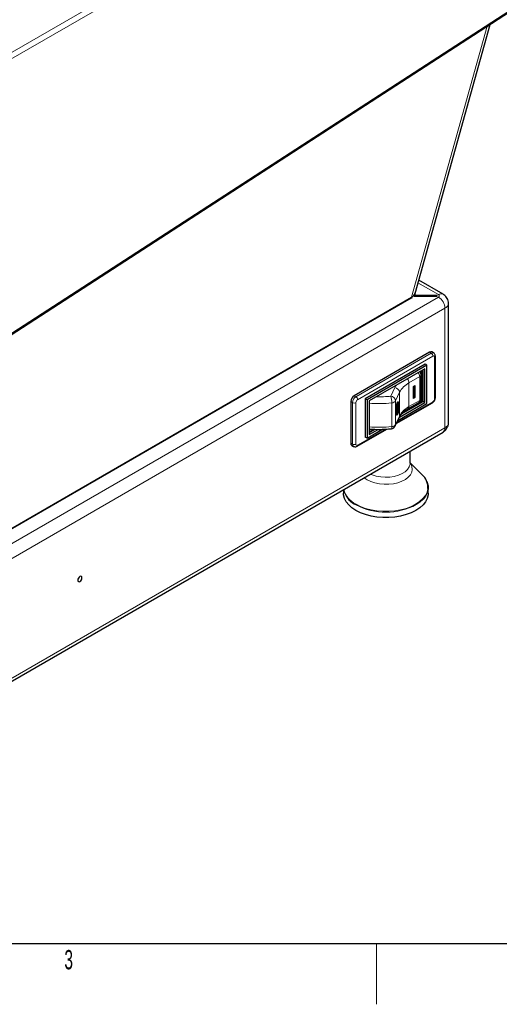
# Model space of a CAD drawing. Header units: millimetres. Extents: x 1 to 419, y 2 to 295.
# Tile 16 of 59: x 130 to 169, y 2 to 84. Entities that reach past the tile are written whole.
import ezdxf

# ---------------------------------------------------------------- set-up
doc = ezdxf.new("R2010")
doc.units = ezdxf.units.MM
doc.styles.add('SLDTEXTSTYLE0', font='TXT', dxfattribs={"width": 0.605})

msp = doc.modelspace()

# ---------------------------------------------------------------- linework, layer by layer
at = {"color": 8, "linetype": 'Continuous', "lineweight": 18}
for p, q in [((175.8909, 108.1493), (128.3026, 80.6771)), ((176.2303, 107.8227), (128.53, 80.2858)), ((128.53, 57.5892), (173.8577, 86.9577)), ((162.0284, 60.8686), (168.2763, 83.2373)), ((162.5492, 62.0529), (164.2389, 61.0775)), ((122.2787, 37.9215), (162.0284, 60.8686)), ((164.2389, 60.8815), (122.7388, 36.924)), ((164.7763, 59.9507), (123.2762, 35.9932)), ((164.7763, 59.9507), (164.7763, 50.0869)), ((157.4224, 52.6516), (163.645, 56.2438)), ((163.645, 56.2438), (163.5035, 56.3254)), ((163.7864, 55.9988), (157.5638, 52.4066)), ((163.9278, 52.4877), (163.9278, 55.9171)), ((162.6945, 54.307), (161.8018, 53.7916)), ((161.8018, 53.7916), (161.8018, 51.8319)), ((162.6945, 52.3473), (162.6945, 54.307)), ((160.3122, 52.6977), (160.6389, 53.4016)), ((161.0253, 53.0153), (160.6986, 52.3113)), ((161.0253, 51.0556), (161.0253, 53.0153)), ((157.1396, 52.1617), (156.9982, 52.2433)), ((157.1396, 48.7322), (157.1396, 52.1617)), ((157.4224, 52.6516), (157.281, 52.7332)), ((157.4224, 52.1617), (157.4224, 48.7322)), ((160.3876, 50.1846), (160.3876, 52.1443)), ((160.6986, 52.3113), (160.6986, 50.3516)), ((160.8041, 50.5211), (163.7864, 52.2427)), ((161.8018, 51.8319), (162.6945, 52.3473)), ((160.9527, 51.8927), (160.9098, 51.8993)), ((160.6986, 50.3516), (161.0253, 51.0556)), ((124.6399, 26.9166), (164.7763, 50.0869)), ((157.5638, 48.6505), (159.8545, 49.9729)), ((157.1396, 48.7322), (156.9982, 48.8138)), ((157.4224, 43.7247), (157.3056, 43.7955))]:
    msp.add_line(p, q, dxfattribs=at)
at = {"color": 7, "linetype": 'Continuous', "lineweight": 25}
for p, q in [((128.4028, 57.4026), (173.751, 86.7845)), ((162.3055, 61.1803), (168.5083, 83.3877)), ((164.6189, 61.1151), (162.6111, 62.2742)), ((164.1192, 61.0084), (162.2814, 61.0084)), ((162.318, 61.1612), (162.318, 61.2249)), ((164.1192, 60.9506), (164.1192, 61.0084)), ((122.2454, 37.8667), (161.9951, 60.8139)), ((162.0284, 60.8686), (162.0284, 60.7598)), ((162.2473, 60.9506), (164.1192, 60.9506)), ((165.0692, 50.4951), (165.0692, 60.3589)), ((163.5035, 56.3254), (157.281, 52.7332)), ((163.8449, 56.2636), (163.7035, 56.3452)), ((163.15, 55.3456), (158.2002, 52.4882)), ((163.2914, 55.264), (163.15, 55.3456)), ((163.9864, 52.5693), (163.9864, 55.9988)), ((163.2914, 55.264), (158.3417, 52.4066)), ((163.1146, 54.9578), (158.5184, 52.3045)), ((162.7545, 54.6763), (162.7203, 54.7302)), ((162.7257, 54.7216), (162.7257, 54.7333)), ((162.8116, 52.5106), (162.8116, 54.4703)), ((162.8671, 52.2428), (162.8671, 54.8149)), ((162.9732, 52.2632), (162.9732, 54.8762)), ((163.1146, 52.1816), (163.1146, 54.9578)), ((163.2914, 52.0795), (163.2914, 55.264)), ((162.1769, 53.4979), (162.2966, 53.5669)), ((162.1769, 52.518), (162.1769, 53.4979)), ((162.2259, 53.5261), (162.2259, 52.6279)), ((162.2966, 53.5669), (162.2966, 52.5871)), ((156.9982, 52.2433), (156.9982, 48.8138)), ((158.2002, 52.4882), (158.2002, 49.3037)), ((158.3417, 52.4066), (158.2002, 52.4882)), ((158.3417, 52.4066), (158.3417, 49.2221)), ((158.5184, 52.3045), (158.5184, 49.5282)), ((160.7612, 50.4287), (163.7449, 52.1511)), ((160.8527, 52.0608), (160.815, 52.0666)), ((160.8822, 52.0947), (160.8255, 52.1035)), ((160.8818, 50.6884), (163.2914, 52.0795)), ((161.0132, 50.9684), (163.1146, 52.1816)), ((161.1997, 51.2394), (162.9732, 52.2632)), ((161.3071, 51.3422), (162.8671, 52.2428)), ((161.7189, 51.6488), (162.6116, 52.1641)), ((162.2259, 52.6279), (162.1769, 52.5997)), ((162.2966, 52.5871), (162.1769, 52.518)), ((162.2966, 52.5871), (162.2259, 52.6279)), ((162.7559, 52.307), (162.8671, 52.2428)), ((163.1146, 52.1816), (162.9732, 52.2632)), ((160.7934, 51.5499), (160.7553, 51.5558)), ((160.7604, 51.2728), (160.8245, 51.2629)), ((160.675, 50.243), (161.0018, 50.9469)), ((160.8531, 51.1824), (160.7729, 51.1948)), ((124.6399, 26.6596), (164.6189, 49.7389)), ((157.5224, 48.559), (159.9888, 49.9827)), ((158.3417, 49.2221), (159.632, 49.967)), ((158.5184, 49.8956), (158.6676, 49.9818)), ((158.5184, 49.7323), (158.9314, 49.9708)), ((158.5184, 49.6915), (158.9979, 49.9683)), ((158.5184, 49.5282), (159.2639, 49.9586)), ((158.3417, 49.2221), (158.2002, 49.3037)), ((157.081, 48.6307), (157.2224, 48.5491)), ((161.8973, 47.156), (161.8973, 48.1678)), ((161.8971, 47.1569), (161.8972, 47.1566)), ((162.9021, 46.2158), (161.8973, 47.2073)), ((156.3973, 44.9927), (156.3973, 44.6897)), ((163.3973, 44.6897), (163.3973, 45.1534)), ((413.5, 7.5), (6.5, 7.5))]:
    msp.add_line(p, q, dxfattribs=at)
at = {"color": 7, "linetype": 'Continuous', "lineweight": 18}
msp.add_line((159.125, 7.5), (159.125, 2.5), dxfattribs=at)
at = {"color": 8, "linetype": 'Continuous', "lineweight": 18, "flags": 128}
for points in [[(162.7545, 54.6763), (162.7258, 54.7146), (162.7141, 54.7266)], [(160.6389, 53.4016), (160.7035, 53.5246), (160.7436, 53.5891)], [(161.0253, 51.0556), (161.0179, 50.993), (161.0018, 50.9469)], [(160.3876, 50.1846), (160.3862, 50.1252), (160.3819, 50.0769), (160.3749, 50.0414), (160.3655, 50.0201), (160.3563, 50.0138)], [(160.6986, 50.3516), (160.6911, 50.289), (160.675, 50.243)], [(161.8973, 47.1912), (161.9609, 47.0983), (162.0566, 46.8788), (162.083, 46.6531), (162.0391, 46.4282), (161.9264, 46.2115), (161.7485, 46.0099), (161.511, 45.8299), (161.2217, 45.6772), (160.8898, 45.5569), (160.5261, 45.4726), (160.1421, 45.4272), (159.7502, 45.4222), (159.3631, 45.4576), (158.9931, 45.5323), (158.6522, 45.644), (158.3514, 45.789)], [(161.8973, 47.156), (161.8922, 47.0736), (161.8291, 46.8572), (161.6963, 46.6515), (161.4984, 46.4641), (161.2426, 46.3017), (160.9382, 46.1701), (160.5962, 46.0742), (160.2289, 46.0174), (159.8497, 46.0018), (159.4722, 46.0278), (159.11, 46.0947), (158.7763, 46.1999), (158.6122, 46.2713)], [(158.3514, 45.789), (158.1002, 45.9627), (158.0909, 45.9704)], [(163.3713, 45.0701), (163.3698, 45.0575), (163.2991, 44.7737), (163.1592, 44.4986), (162.9528, 44.2377), (162.6843, 43.9965), (162.359, 43.7798), (161.9836, 43.592), (161.5657, 43.437), (161.1139, 43.3179), (160.6373, 43.2371), (160.1456, 43.1963), (159.6489, 43.1963), (159.1573, 43.2371), (158.6807, 43.3179), (158.2288, 43.437), (157.811, 43.592), (157.4356, 43.7798)]]:
    msp.add_lwpolyline(points, dxfattribs=at)
at = {"color": 7, "linetype": 'Continuous', "lineweight": 25, "flags": 128}
for points in [[(163.297, 45.6337), (163.3173, 45.5829), (163.3884, 45.2976), (163.3884, 45.0093), (163.3173, 44.7239), (163.1766, 44.4473), (162.9692, 44.1851), (162.6992, 43.9426), (162.4142, 43.7494)], [(157.4224, 43.261), (157.0954, 43.4788), (156.8254, 43.7214), (156.618, 43.9836), (156.4773, 44.2602), (156.4062, 44.5455), (156.3973, 44.6897)], [(163.3973, 44.6897), (163.3884, 44.5455), (163.3173, 44.2602), (163.1766, 43.9836), (162.9692, 43.7214), (162.6992, 43.4788), (162.3722, 43.261), (161.9948, 43.0722), (161.5747, 42.9163), (161.1204, 42.7966), (160.6413, 42.7153), (160.147, 42.6743), (159.6476, 42.6743), (159.1533, 42.7153), (158.6742, 42.7966), (158.2199, 42.9163), (157.7998, 43.0722), (157.4224, 43.261)], [(134.795, 37.711), (134.7815, 37.7813), (134.7432, 37.8254), (134.6859, 37.8366), (134.6182, 37.813), (134.5506, 37.7584), (134.4932, 37.6811), (134.4549, 37.5927), (134.4414, 37.5069), (134.4549, 37.4365), (134.4932, 37.3924), (134.5506, 37.3813), (134.6182, 37.4048), (134.6859, 37.4594), (134.7432, 37.5367), (134.7815, 37.6251), (134.795, 37.711)]]:
    msp.add_lwpolyline(points, dxfattribs=at)
at = {"color": 7, "linetype": 'Continuous', "lineweight": 25}
for centre, radius, start, end in [((164.1083, 60.9795), 0.0309, 290.783421, 69.216579), ((161.9565, 60.8749), 0.0722, 302.268382, 355.016708), ((163.6207, 56.1618), 0.2012, 65.692881, 125.617577), ((162.4116, 54.4703), 0.4, 0, 31.004498), ((157.6122, 52.2154), 0.6147, 122.605478, 177.394522), ((162.4116, 52.5106), 0.4, 299.997312, 360), ((160.3122, 50.4114), 0.4, 276.323753, 335.101539), ((157.1884, 48.7896), 0.1918, 172.74417, 235.943649), ((161.9562, 45.1595), 1.418, 356.384862, 48.152502), ((158.1573, 45.3679), 1.7882, 191.916944, 241.557505)]:
    msp.add_arc(centre, radius, start, end, dxfattribs=at)
at = {"color": 8, "linetype": 'Continuous', "lineweight": 18}
for centre, radius, start, end in [((164.4602, 60.7768), 0.3733, 64.32714, 126.357788), ((164.2017, 60.9795), 0.1048, 290.783421, 69.216579), ((163.6096, 59.8976), 1.168, 2.605478, 57.394522), ((164.5783, 60.4019), 0.4928, 293.693148, 355.021314), ((163.7621, 56.0802), 0.2012, 65.715881, 125.615574), ((163.4793, 55.9848), 0.3074, 2.605478, 57.394522), ((163.8416, 55.9311), 0.0873, 350.785963, 129.203285), ((163.8863, 56.0088), 0.1006, 294.375509, 354.29544), ((162.0951, 54.2828), 0.5998, 2.309489, 37.169293), ((162.6125, 54.4894), 0.2, 294.177218, 354.502641), ((162.6559, 52.161), 1.8408, 117.644913, 152.348879), ((161.2025, 53.7675), 0.5998, 2.309489, 37.169293), ((160.5933, 52.9697), 0.4344, 6.023135, 83.975202), ((157.7537, 52.1337), 0.6147, 122.605478, 177.394522), ((157.281, 52.4346), 0.3074, 242.609672, 297.390328), ((157.2568, 52.3926), 0.3074, 2.605478, 57.394522), ((157.7295, 52.1477), 0.3074, 122.605478, 177.394522), ((159.3332, 61.7138), 9.6274, 265.145515, 276.287978), ((159.3344, 61.561), 8.9171, 268.566174, 276.295563), ((158.3129, 52.1434), 2.0747, 0.024602, 15.495125), ((160.2666, 52.2657), 0.4344, 6.023135, 83.975202), ((160.3828, 52.5263), 0.382, 270.722276, 325.756064), ((162.4985, 52.3256), 0.1972, 305.013333, 6.298848), ((162.6125, 52.5297), 0.2, 294.177218, 354.502641), ((163.6912, 52.2306), 0.0959, 304.056351, 7.25583), ((163.6208, 52.5016), 0.3074, 302.605478, 357.394522), ((163.8863, 52.5793), 0.1006, 294.374658, 354.305201), ((162.6559, 50.2013), 1.8408, 117.644913, 152.348879), ((161.6118, 51.8076), 0.1915, 303.714987, 7.29001), ((164.5688, 50.545), 0.5029, 294.374658, 354.305201), ((159.3332, 59.7541), 9.6274, 265.145515, 276.287978), ((160.3828, 50.5666), 0.382, 270.722276, 325.756064), ((164.4148, 50.0409), 0.3644, 304.056351, 7.25583), ((157.3355, 48.7105), 0.1972, 173.699038, 235.00978), ((157.281, 49.0051), 0.3074, 242.609672, 297.390328), ((157.5086, 48.7182), 0.0873, 170.785963, 309.203285), ((157.4687, 48.6384), 0.0959, 304.028994, 7.258576), ((158.2224, 45.4463), 1.8429, 193.620483, 244.727958), ((159.8949, 48.4635), 5.3451, 242.446281, 298.120153)]:
    msp.add_arc(centre, radius, start, end, dxfattribs=at)
at = {"color": 7, "linetype": 'Continuous', "lineweight": 25}
for centre, start_param, end_param in [((161.2932, 61.2732), 5.5151232, 6.1297725), ((161.2932, 61.1607), 5.918898, 6.285566)]:
    msp.add_ellipse(centre, major_axis=(1.0248, -0.0047), ratio=0.5634925, start_param=start_param, end_param=end_param, dxfattribs=at)
for points, knots in [([(165.0661, 60.359), (165.0624, 60.4284), (165.0548, 60.5697), (164.9736, 60.7658), (164.8541, 60.9347), (164.7294, 61.0469), (164.6459, 61.0984), (164.6189, 61.1151)], [0, 0, 0, 0, 0.2248054, 0.457831, 0.6791105, 0.896497, 1, 1, 1, 1]), ([(163.9864, 55.9988), (163.984, 56.0324), (163.9789, 56.1027), (163.929, 56.1937), (163.8785, 56.2519), (163.8453, 56.263), (163.8446, 56.2633)], [0, 0, 0, 0, 0.3182147, 0.6654748, 0.9934435, 1, 1, 1, 1]), ([(160.7536, 51.4637), (160.7541, 51.5202), (160.755, 51.6329), (160.7651, 51.7916), (160.7826, 51.9264), (160.802, 52.0263), (160.8267, 52.113), (160.8443, 52.1542), (160.8531, 52.1748)], [0, 0, 0, 0, 0.2504899, 0.5003494, 0.6254231, 0.7502055, 0.8749804, 1, 1, 1, 1]), ([(160.8527, 52.0608), (160.8435, 52.037), (160.8271, 51.9944), (160.8162, 51.9322), (160.8114, 51.9047)], [0, 0, 0, 0, 0.5583399, 1, 1, 1, 1]), ([(160.9129, 51.8073), (160.9126, 51.887), (160.9122, 51.9867), (160.8997, 52.074), (160.8879, 52.0959), (160.8718, 52.0962), (160.859, 52.0726), (160.8527, 52.0608)], [0, 0, 0, 0, 0.5003519, 0.6255292, 0.7505162, 0.8752553, 1, 1, 1, 1]), ([(160.8531, 52.1748), (160.8619, 52.192), (160.8795, 52.2263), (160.9042, 52.2465), (160.924, 52.2321), (160.9486, 52.1362), (160.9509, 52.0008), (160.9527, 51.8927)], [0, 0, 0, 0, 0.1253833, 0.2506337, 0.3757012, 0.5011173, 1, 1, 1, 1]), ([(163.7449, 52.1511), (163.7704, 52.1683), (163.8352, 52.2118), (163.9187, 52.3185), (163.9768, 52.4483), (163.9835, 52.5335), (163.9864, 52.5693)], [0, 0, 0, 0, 0.1878079, 0.4778596, 0.7807259, 1, 1, 1, 1]), ([(160.7838, 51.1273), (160.7732, 51.1757), (160.7542, 51.2625), (160.7538, 51.402), (160.7536, 51.4637)], [0, 0, 0, 0, 0.5579733, 1, 1, 1, 1]), ([(160.8114, 51.9047), (160.8049, 51.8336), (160.7933, 51.7062), (160.7934, 51.5978), (160.7934, 51.5499)], [0, 0, 0, 0, 0.5580618, 1, 1, 1, 1]), ([(160.7934, 51.5499), (160.7937, 51.4706), (160.7941, 51.3715), (160.8062, 51.2829), (160.8183, 51.2623), (160.8341, 51.2606), (160.8468, 51.2838), (160.8531, 51.2954)], [0, 0, 0, 0, 0.5003629, 0.6255677, 0.7505383, 0.8753036, 1, 1, 1, 1]), ([(160.9527, 51.8927), (160.9522, 51.8363), (160.9513, 51.7237), (160.9412, 51.565), (160.9236, 51.4304), (160.9042, 51.3306), (160.8795, 51.244), (160.8619, 51.2029), (160.8531, 51.1824)], [0, 0, 0, 0, 0.2504729, 0.500354, 0.6253966, 0.7501788, 0.874971, 1, 1, 1, 1]), ([(160.8531, 51.2954), (160.8595, 51.3112), (160.8721, 51.3427), (160.8879, 51.4125), (160.9, 51.4852), (160.9121, 51.6258), (160.9125, 51.7266), (160.9129, 51.8073)], [0, 0, 0, 0, 0.1246576, 0.2493906, 0.3743768, 0.4995896, 1, 1, 1, 1]), ([(161.0018, 50.9469), (161.018, 50.9791), (161.0678, 51.0779), (161.1936, 51.2454), (161.3974, 51.4372), (161.5842, 51.5694), (161.6965, 51.6356), (161.7189, 51.6488)], [0, 0, 0, 0, 0.13559479, 0.41576305, 0.68699941, 0.93751292, 1, 1, 1, 1]), ([(160.8531, 51.1824), (160.8382, 51.1542), (160.8115, 51.104), (160.7922, 51.1202), (160.7838, 51.1273)], [0, 0, 0, 0, 0.5597157, 1, 1, 1, 1]), ([(164.6189, 49.7389), (164.6866, 49.7848), (164.8141, 49.8712), (164.9551, 50.0528), (165.0397, 50.2523), (165.077, 50.4064), (165.0672, 50.4869), (165.0661, 50.4952)], [0, 0, 0, 0, 0.2660755, 0.5009795, 0.7364524, 0.9729781, 1, 1, 1, 1]), ([(158.516, 49.9947), (158.5756, 49.9893), (158.8308, 49.9663), (159.2873, 49.9526), (159.8441, 49.9648), (160.1979, 49.9987), (160.3562, 50.0138)], [0, 0, 0, 0, 0.09771163, 0.41880557, 0.73997053, 1, 1, 1, 1]), ([(157.2227, 48.5494), (157.2555, 48.5352), (157.3187, 48.5078), (157.4263, 48.5139), (157.4892, 48.5434), (157.5224, 48.559)], [0, 0, 0, 0, 0.3373332, 0.6500337, 1, 1, 1, 1])]:
    msp.add_open_spline(points, degree=3, knots=knots, dxfattribs=at)

# ---------------------------------------------------------------- texts
at = {"color": 7, "linetype": 'Continuous', "lineweight": 0, "insert": (133.6948, 6.9781), "char_height": 1.5875, "attachment_point": 2, "style": 'SLDTEXTSTYLE0'}
msp.add_mtext('3', dxfattribs=at)

doc.saveas('drawing.dxf')
